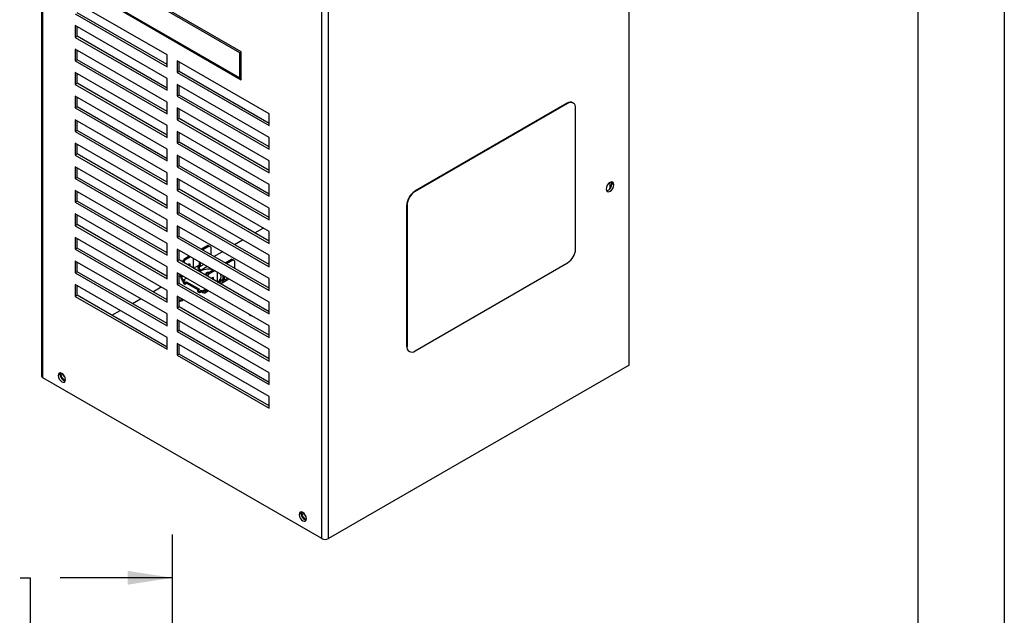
# Model space of a CAD drawing. Header units: millimetres. Extents: x 0 to 1676, y 0 to 1295.
# Tile 6 of 12: x 1243 to 1676, y 720 to 983. Entities that reach past the tile are written whole.
import ezdxf

# ---------------------------------------------------------------- set-up
doc = ezdxf.new("R2010")
doc.units = ezdxf.units.MM
doc.header["$LTSCALE"] = 6
doc.layers.add('DIMENSIONS', color=140, linetype='Continuous', lineweight=25)
doc.layers.add('TEXT', color=140, linetype='Continuous', lineweight=25)
doc.styles.add('SLDTEXTSTYLE0', font='TXT', dxfattribs={"width": 0.7})
doc.dimstyles.new('SLDDIMSTYLE1', dxfattribs={"dimtxt": 12.948047, "dimasz": 19.812, "dimexe": 0, "dimexo": 0.0625, "dimgap": 3.237012, "dimtad": 0, "dimtih": 1, "dimtoh": 1, "dimdec": 1, "dimrnd": 1e-09, "dimzin": 4, "dimdsep": 46, "dimtxsty": 'SLDTEXTSTYLE0', "dimsah": 1, "dimcen": 0.09, "dimadec": 0, "dimazin": 1, "dimtfac": 1, "dimtdec": 1, "dimtofl": 0, "dimtmove": 0, "dimatfit": 3, "dimfxl": 0, "dimfrac": 2, "dimtolj": 1, "dimtzin": 12, "dimarcsym": 0})

# ---------------------------------------------------------------- blocks, each defined once
blk = doc.blocks.new('_D_10')
at = {"layer": 'DIMENSIONS'}
for p, q in [((1144.25, 608.52), (1144.25, 755.82)), ((1310.25, 608.52), (1310.25, 755.82)), ((1144.25, 736.77), (1187.08, 736.77)), ((1204.63, 736.77), (1200.28, 736.77)), ((1200.28, 736.77), (1200.28, 716.19)), ((1243.1, 736.77), (1247.45, 736.77)), ((1247.45, 736.77), (1247.45, 716.19)), ((1310.25, 736.77), (1260.65, 736.77)), ((1200.28, 716.19), (1204.63, 716.19)), ((1247.45, 716.19), (1243.1, 716.19))]:
    blk.add_line(p, q, dxfattribs=at)
for points in [[(1144.25, 736.77), (1164.07, 733.72), (1164.07, 739.82)], [(1310.25, 736.77), (1290.44, 739.82), (1290.44, 733.72)]]:
    blk.add_solid(points, dxfattribs=at)
at = {"layer": 'DIMENSIONS', "char_height": 12.7, "attachment_point": 1, "style": 'SLDTEXTSTYLE0'}
for s, insert in [('166.0', (1199.24, 756.04)), ('6.54', (1204.63, 732.56))]:
    blk.add_mtext(s, dxfattribs=dict(at, insert=insert))

msp = doc.modelspace()

# ---------------------------------------------------------------- linework, layer by layer
at = {"color": 7, "linetype": 'Continuous'}
msp.add_line((1676.41, 1295.42), (1676.41, 0.02), dxfattribs=at)
for p, q in [((1511.31, 830.47), (1511.31, 1131.43)), ((1252.52, 1126.18), (1252.52, 825.72)), ((1253.14, 824.85), (1253.14, 1125.82)), ((1375.86, 754.01), (1375.86, 1054.98)), ((1378.87, 754.01), (1378.87, 1054.98)), ((1340.47, 968.39), (1287.44, 999.01)), ((1339.8, 968.01), (1287.83, 998.01)), ((1307.77, 967.02), (1267.35, 990.35)), ((1267.35, 985.16), (1307.77, 961.83)), ((1307.77, 962.83), (1268.21, 985.66)), ((1287.44, 986.76), (1340.47, 956.14)), ((1287.83, 986.98), (1339.8, 956.98)), ((1307.77, 956.65), (1267.35, 979.98)), ((1267.35, 979.98), (1267.35, 974.79)), ((1268.21, 975.29), (1268.21, 979.48)), ((1268.21, 975.29), (1267.35, 974.79)), ((1267.35, 974.79), (1307.77, 951.46)), ((1307.77, 952.46), (1268.21, 975.29)), ((1307.77, 946.28), (1267.35, 969.61)), ((1267.35, 969.61), (1267.35, 964.42)), ((1268.21, 964.92), (1268.21, 969.11)), ((1307.77, 961.83), (1307.77, 967.02)), ((1339.8, 956.98), (1339.8, 968.01)), ((1340.47, 956.14), (1340.47, 968.39)), ((1268.21, 964.92), (1267.35, 964.42)), ((1267.35, 964.42), (1307.77, 941.09)), ((1307.77, 942.09), (1268.21, 964.92)), ((1352.67, 941.1), (1312.26, 964.43)), ((1312.26, 964.43), (1312.26, 959.24)), ((1313.11, 959.74), (1313.11, 963.93)), ((1307.77, 935.91), (1267.35, 959.24)), ((1267.35, 959.24), (1267.35, 954.05)), ((1268.21, 954.55), (1268.21, 958.74)), ((1313.11, 959.74), (1312.26, 959.24)), ((1312.26, 959.24), (1352.67, 935.91)), ((1352.67, 936.9), (1313.11, 959.74)), ((1268.21, 954.55), (1267.35, 954.05)), ((1267.35, 954.05), (1307.77, 930.72)), ((1307.77, 931.72), (1268.21, 954.55)), ((1307.77, 951.46), (1307.77, 956.65)), ((1352.67, 930.73), (1312.26, 954.06)), ((1312.26, 954.06), (1312.26, 948.87)), ((1313.11, 949.37), (1313.11, 953.56)), ((1307.77, 925.54), (1267.35, 948.87)), ((1267.35, 948.87), (1267.35, 943.68)), ((1268.21, 944.18), (1268.21, 948.37)), ((1307.77, 941.09), (1307.77, 946.28)), ((1313.11, 949.37), (1312.26, 948.87)), ((1312.26, 948.87), (1352.67, 925.54)), ((1352.67, 926.53), (1313.11, 949.37)), ((1483.99, 945.76), (1416.82, 906.98)), ((1484.14, 945.67), (1416.96, 906.89)), ((1483.99, 945.76), (1484.14, 945.67)), ((1486.64, 945.92), (1486.49, 946)), ((1268.21, 944.18), (1267.35, 943.68)), ((1267.35, 943.68), (1307.77, 920.35)), ((1307.77, 921.35), (1268.21, 944.18)), ((1352.67, 920.36), (1312.26, 943.69)), ((1312.26, 943.69), (1312.26, 938.5)), ((1313.11, 939), (1313.11, 943.19)), ((1352.67, 935.91), (1352.67, 941.1)), ((1487.67, 881.58), (1487.67, 943.63)), ((1307.77, 915.17), (1267.35, 938.5)), ((1267.35, 938.5), (1267.35, 933.31)), ((1268.21, 933.81), (1268.21, 938)), ((1313.11, 939), (1312.26, 938.5)), ((1312.26, 938.5), (1352.67, 915.17)), ((1352.67, 916.16), (1313.11, 939)), ((1268.21, 933.81), (1267.35, 933.31)), ((1267.35, 933.31), (1307.77, 909.98)), ((1307.77, 910.98), (1268.21, 933.81)), ((1307.77, 930.72), (1307.77, 935.91)), ((1352.67, 909.99), (1312.26, 933.32)), ((1312.26, 933.32), (1312.26, 928.13)), ((1313.11, 928.63), (1313.11, 932.82)), ((1307.77, 904.8), (1267.35, 928.13)), ((1267.35, 928.13), (1267.35, 922.94)), ((1313.11, 928.63), (1312.26, 928.13)), ((1312.26, 928.13), (1352.67, 904.8)), ((1352.67, 905.79), (1313.11, 928.63)), ((1352.67, 925.54), (1352.67, 930.73)), ((1268.21, 923.44), (1267.35, 922.94)), ((1268.21, 923.44), (1268.21, 927.63)), ((1307.77, 900.61), (1268.21, 923.44)), ((1307.77, 920.35), (1307.77, 925.54)), ((1267.35, 922.94), (1307.77, 899.61)), ((1352.67, 899.62), (1312.26, 922.95)), ((1312.26, 922.95), (1312.26, 917.76)), ((1313.11, 918.26), (1313.11, 922.45)), ((1352.67, 915.17), (1352.67, 920.36)), ((1307.77, 894.43), (1267.35, 917.76)), ((1267.35, 917.76), (1267.35, 912.57)), ((1268.21, 913.07), (1268.21, 917.26)), ((1307.77, 909.98), (1307.77, 915.17)), ((1313.11, 918.26), (1312.26, 917.76)), ((1312.26, 917.76), (1352.67, 894.43)), ((1352.67, 895.42), (1313.11, 918.26)), ((1268.21, 913.07), (1267.35, 912.57)), ((1267.35, 912.57), (1307.77, 889.24)), ((1307.77, 890.24), (1268.21, 913.07)), ((1352.67, 889.25), (1312.26, 912.58)), ((1312.26, 912.58), (1312.26, 907.39)), ((1313.11, 907.89), (1313.11, 912.08)), ((1502.72, 910.85), (1502.72, 909.01)), ((1503.58, 909.79), (1503.58, 910.97)), ((1503.66, 910.43), (1504.51, 909.93)), ((1307.77, 884.06), (1267.35, 907.39)), ((1267.35, 907.39), (1267.35, 902.2)), ((1268.21, 902.7), (1268.21, 906.89)), ((1313.11, 907.89), (1312.26, 907.39)), ((1312.26, 907.39), (1352.67, 884.06)), ((1352.67, 885.05), (1313.11, 907.89)), ((1352.67, 904.8), (1352.67, 909.99)), ((1416.82, 906.98), (1416.96, 906.89)), ((1502.72, 909.01), (1503.16, 908.75)), ((1268.21, 902.7), (1267.35, 902.2)), ((1267.35, 902.2), (1307.77, 878.87)), ((1307.77, 879.87), (1268.21, 902.7)), ((1307.77, 899.61), (1307.77, 904.8)), ((1352.67, 878.88), (1312.26, 902.21)), ((1312.26, 902.21), (1312.26, 897.02)), ((1313.11, 897.52), (1313.11, 901.71)), ((1313.11, 897.52), (1312.26, 897.02)), ((1352.67, 874.68), (1313.11, 897.52)), ((1352.67, 894.43), (1352.67, 899.62)), ((1413.28, 900.85), (1413.43, 900.77)), ((1413.28, 900.85), (1413.28, 838.8)), ((1413.43, 900.77), (1413.43, 838.71)), ((1307.77, 873.69), (1267.35, 897.02)), ((1267.35, 897.02), (1267.35, 891.83)), ((1268.21, 892.33), (1268.21, 896.52)), ((1307.77, 889.24), (1307.77, 894.43)), ((1312.26, 897.02), (1352.67, 873.69)), ((1268.21, 892.33), (1267.35, 891.83)), ((1267.35, 891.83), (1307.77, 868.5)), ((1307.77, 869.5), (1268.21, 892.33)), ((1352.67, 868.51), (1312.26, 891.84)), ((1312.26, 891.84), (1312.26, 886.65)), ((1313.11, 887.15), (1313.11, 891.34)), ((1346.4, 888.67), (1350.03, 890.77)), ((1352.67, 884.06), (1352.67, 889.25)), ((1307.77, 863.32), (1267.35, 886.65)), ((1267.35, 886.65), (1267.35, 881.46)), ((1268.21, 881.96), (1268.21, 886.15)), ((1313.11, 887.15), (1312.26, 886.65)), ((1312.26, 886.65), (1352.67, 863.32)), ((1352.67, 864.31), (1313.11, 887.15)), ((1337.42, 883.49), (1341.05, 885.59)), ((1268.21, 881.96), (1267.35, 881.46)), ((1267.35, 881.46), (1307.77, 858.13)), ((1307.77, 859.13), (1268.21, 881.96)), ((1307.77, 878.87), (1307.77, 884.06)), ((1352.67, 858.14), (1312.26, 881.47)), ((1312.26, 881.47), (1312.26, 876.28)), ((1313.11, 876.78), (1313.11, 880.97)), ((1325.76, 883.13), (1322.92, 881.49)), ((1326.32, 882.8), (1323.48, 881.16)), ((1326.32, 882.8), (1325.76, 883.13)), ((1327.03, 882.39), (1326.32, 882.8)), ((1327.03, 882.39), (1327.03, 879.11)), ((1328.44, 878.3), (1332.07, 880.4)), ((1307.77, 852.95), (1267.35, 876.28)), ((1267.35, 876.28), (1267.35, 871.09)), ((1268.21, 871.59), (1268.21, 875.78)), ((1313.11, 876.78), (1312.26, 876.28)), ((1312.26, 876.28), (1352.67, 852.95)), ((1352.67, 853.94), (1313.11, 876.78)), ((1314.53, 875.96), (1315.12, 876.98)), ((1315.68, 876.66), (1315.09, 875.64)), ((1317.57, 878.4), (1315.12, 876.98)), ((1315.12, 876.98), (1315.68, 876.66)), ((1318.13, 878.07), (1315.68, 876.66)), ((1319.43, 873.13), (1319.43, 877.33)), ((1322.01, 874.43), (1322.01, 875.84)), ((1333.38, 875.45), (1336.22, 877.09)), ((1333.95, 875.12), (1336.79, 876.76)), ((1336.79, 876.76), (1336.22, 877.09)), ((1337.5, 876.35), (1336.79, 876.76)), ((1337.5, 876.35), (1337.5, 873.07)), ((1352.67, 873.69), (1352.67, 878.88)), ((1268.21, 871.59), (1267.35, 871.09)), ((1307.77, 848.75), (1268.21, 871.59)), ((1307.77, 868.5), (1307.77, 873.69)), ((1317.24, 874.94), (1317.24, 874.98)), ((1317.24, 874.94), (1317.8, 874.61)), ((1319.45, 873.12), (1322.01, 874.59)), ((1321.32, 874.03), (1322.01, 874.43)), ((1321.32, 874.03), (1321.89, 873.71)), ((1321.32, 874.03), (1321.32, 873.87)), ((1321.89, 873.54), (1321.32, 873.87)), ((1323.93, 874.73), (1321.89, 873.54)), ((1321.89, 873.71), (1322.58, 874.1)), ((1321.89, 873.71), (1321.89, 873.54)), ((1322.01, 874.43), (1322.58, 874.1)), ((1322.58, 874.1), (1322.58, 875.51)), ((1322.59, 872.32), (1325.35, 873.91)), ((1322.59, 872.32), (1322.9, 872.14)), ((1322.59, 872.32), (1322.59, 872.02)), ((1325.58, 870.94), (1328.03, 872.36)), ((1326.15, 870.62), (1328.6, 872.03)), ((1416.96, 836.67), (1484.14, 875.45)), ((1267.35, 871.09), (1307.77, 847.76)), ((1352.67, 847.77), (1312.26, 871.1)), ((1312.26, 871.1), (1312.26, 865.91)), ((1313.11, 866.41), (1313.11, 870.6)), ((1313.11, 869.46), (1314.1, 870.03)), ((1313.72, 869.64), (1314.25, 869.95)), ((1313.72, 869.64), (1314.28, 869.32)), ((1313.72, 869.64), (1313.72, 869.48)), ((1314.28, 869.15), (1313.72, 869.48)), ((1314.81, 869.62), (1314.28, 869.32)), ((1314.95, 869.54), (1314.28, 869.15)), ((1314.28, 869.32), (1314.28, 869.15)), ((1314.99, 867.93), (1316.37, 868.72)), ((1314.99, 867.93), (1315.7, 867.52)), ((1314.99, 867.93), (1314.99, 867.28)), ((1315.7, 867.52), (1314.99, 867.11)), ((1314.99, 867.28), (1315.13, 867.2)), ((1314.99, 867.11), (1315.7, 866.71)), ((1314.99, 866.46), (1314.99, 867.11)), ((1315.7, 866.71), (1316.41, 867.11)), ((1316.41, 867.11), (1322.06, 863.85)), ((1316.41, 866.46), (1316.41, 867.11)), ((1324.9, 869.97), (1325.14, 870.15)), ((1324.99, 869.92), (1325.58, 870.94)), ((1326.15, 870.62), (1325.56, 869.59)), ((1325.58, 870.94), (1326.15, 870.62)), ((1327.7, 868.9), (1327.7, 868.94)), ((1327.7, 868.9), (1328.27, 868.57)), ((1329.89, 871.28), (1329.89, 867.09)), ((1330.06, 866.99), (1330.37, 867.17)), ((1330.37, 867.17), (1330.37, 867.28)), ((1330.37, 867.17), (1331.08, 866.77)), ((1330.77, 867.6), (1331.08, 867.42)), ((1331.79, 867.83), (1331.08, 867.42)), ((1331.08, 867.42), (1331.08, 866.77)), ((1331.79, 867.99), (1332.47, 868.39)), ((1331.79, 867.99), (1332.35, 867.66)), ((1331.79, 867.83), (1331.79, 867.99)), ((1331.79, 867.83), (1332.35, 867.5)), ((1331.98, 866.68), (1334.93, 868.38)), ((1332.35, 867.5), (1334.4, 868.68)), ((1332.35, 867.66), (1333.04, 868.06)), ((1332.35, 867.5), (1332.35, 867.66)), ((1332.47, 868.39), (1332.47, 869.79)), ((1332.47, 868.39), (1333.04, 868.06)), ((1333.04, 868.06), (1333.04, 869.47)), ((1352.67, 863.32), (1352.67, 868.51)), ((1307.77, 842.58), (1267.35, 865.91)), ((1267.35, 865.91), (1267.35, 860.72)), ((1268.21, 861.22), (1268.21, 865.41)), ((1301.49, 862.75), (1305.12, 864.84)), ((1307.77, 858.13), (1307.77, 863.32)), ((1313.11, 866.41), (1312.26, 865.91)), ((1312.26, 865.91), (1352.67, 842.58)), ((1352.67, 843.57), (1313.11, 866.41)), ((1314.99, 866.46), (1315.7, 866.05)), ((1315.7, 866.05), (1315.7, 866.71)), ((1315.7, 866.05), (1316.41, 866.46)), ((1316.41, 866.46), (1321.5, 863.52)), ((1322.06, 863.85), (1321.36, 863.44)), ((1321.36, 863.44), (1322.06, 863.03)), ((1321.36, 862.79), (1321.36, 863.44)), ((1321.36, 862.79), (1322.06, 862.38)), ((1322.06, 863.03), (1322.77, 863.44)), ((1322.06, 862.38), (1322.06, 863.03)), ((1322.06, 862.38), (1322.77, 862.79)), ((1322.77, 863.44), (1323.48, 863.03)), ((1322.77, 862.79), (1322.77, 863.44)), ((1322.77, 862.79), (1323.48, 862.38)), ((1324.18, 863.44), (1323.48, 863.03)), ((1323.48, 863.03), (1323.48, 862.38)), ((1324.18, 863.6), (1324.71, 863.91)), ((1324.18, 863.6), (1324.75, 863.28)), ((1324.18, 863.44), (1324.18, 863.6)), ((1324.18, 863.44), (1324.75, 863.11)), ((1324.38, 862.29), (1325.94, 863.19)), ((1324.75, 863.28), (1325.28, 863.58)), ((1324.75, 863.11), (1325.42, 863.5)), ((1324.75, 863.11), (1324.75, 863.28)), ((1268.21, 861.22), (1267.35, 860.72)), ((1267.35, 860.72), (1307.77, 837.39)), ((1307.77, 838.38), (1268.21, 861.22)), ((1292.51, 857.56), (1296.14, 859.66)), ((1352.67, 837.4), (1312.26, 860.73)), ((1312.26, 860.73), (1312.26, 855.54)), ((1313.11, 856.04), (1313.11, 860.23)), ((1283.53, 852.38), (1287.16, 854.47)), ((1313.11, 856.04), (1312.26, 855.54)), ((1312.26, 855.54), (1352.67, 832.21)), ((1352.67, 833.2), (1313.11, 856.04)), ((1352.67, 852.95), (1352.67, 858.14)), ((1307.77, 847.76), (1307.77, 852.95)), ((1352.67, 827.03), (1312.26, 850.36)), ((1312.26, 850.36), (1312.26, 845.17)), ((1313.11, 845.67), (1313.11, 849.86)), ((1343.93, 852.81), (1343.88, 852.76)), ((1313.11, 845.67), (1312.26, 845.17)), ((1352.67, 822.83), (1313.11, 845.67)), ((1352.67, 842.58), (1352.67, 847.77)), ((1307.77, 837.39), (1307.77, 842.58)), ((1312.26, 845.17), (1352.67, 821.84)), ((1352.67, 816.66), (1312.26, 839.99)), ((1312.26, 839.99), (1312.26, 834.8)), ((1313.11, 835.3), (1313.11, 839.49)), ((1352.67, 832.21), (1352.67, 837.4)), ((1413.28, 838.8), (1413.43, 838.71)), ((1313.11, 835.3), (1312.26, 834.8)), ((1312.26, 834.8), (1352.67, 811.47)), ((1352.67, 812.46), (1313.11, 835.3)), ((1414.32, 836.51), (1414.46, 836.42)), ((1511.31, 830.47), (1378.87, 754.01)), ((1375.86, 754.01), (1253.14, 824.85)), ((1260.74, 826.35), (1259.88, 825.86)), ((1260.88, 826.99), (1260.88, 825.65)), ((1261.95, 826.27), (1260.88, 825.65)), ((1260.88, 825.65), (1262.64, 823.45)), ((1261.95, 826.27), (1261.95, 826.41)), ((1262.76, 825.26), (1261.95, 826.27)), ((1352.67, 821.84), (1352.67, 827.03)), ((1352.67, 811.47), (1352.67, 816.66)), ((1366.8, 765.12), (1365.94, 764.63)), ((1366.94, 765.76), (1366.94, 764.42)), ((1368.02, 765.04), (1366.94, 764.42)), ((1366.94, 764.42), (1368.71, 762.22)), ((1368.02, 765.04), (1368.02, 765.18)), ((1368.83, 764.03), (1368.02, 765.04))]:
    msp.add_line(p, q)
at = {"flags": 128}
for points in [[(1504.51, 909.93), (1504.38, 910.61), (1504.02, 911.03), (1503.47, 911.14), (1502.82, 910.91), (1502.17, 910.39), (1501.62, 909.64), (1501.25, 908.79), (1501.12, 907.97)], [(1503.51, 911.14), (1503.53, 911.1), (1503.66, 910.43)], [(1501.12, 907.97), (1501.25, 907.3), (1501.62, 906.87), (1502.17, 906.76), (1502.82, 906.99), (1503.47, 907.51), (1504.02, 908.26), (1504.38, 909.11), (1504.51, 909.93)], [(1502.72, 909.01), (1502.58, 908.04), (1502.56, 907.96)], [(1316.85, 874.62), (1316.97, 874.78), (1317.2, 874.96), (1317.43, 875.04), (1317.63, 875), (1317.76, 874.85), (1317.8, 874.61)], [(1317.12, 874.46), (1317.19, 874.65), (1317.24, 874.94)], [(1317.8, 874.61), (1317.76, 874.32), (1317.69, 874.14)], [(1326.15, 871.27), (1325.95, 871.28), (1325.51, 871.23), (1325.14, 871.09), (1324.89, 870.87), (1324.8, 870.62), (1324.89, 870.36), (1325.14, 870.15)], [(1328.27, 868.57), (1328.22, 868.81), (1328.09, 868.96), (1327.9, 869), (1327.67, 868.92), (1327.44, 868.74), (1327.31, 868.58)], [(1327.59, 868.42), (1327.66, 868.61), (1327.7, 868.9)], [(1328.15, 868.1), (1328.22, 868.28), (1328.27, 868.57)], [(1329.99, 867.04), (1330.89, 867.71), (1331.46, 868.51), (1331.65, 869.36), (1331.46, 870.21), (1331.32, 870.46)], [(1313.11, 858.95), (1313.84, 859.12), (1314.57, 859.39)], [(1263.06, 824.02), (1262.94, 824.79), (1262.59, 825.59), (1262.08, 826.29), (1261.47, 826.78), (1260.86, 826.99), (1260.34, 826.89), (1260, 826.49), (1259.88, 825.86)], [(1259.88, 825.86), (1260, 825.08), (1260.34, 824.29), (1260.86, 823.59), (1261.47, 823.1), (1262.08, 822.89), (1262.59, 822.99), (1262.94, 823.39), (1263.06, 824.02)], [(1260.74, 826.35), (1260.86, 826.99), (1260.86, 826.99)], [(1369.12, 762.79), (1369, 763.56), (1368.66, 764.36), (1368.14, 765.05), (1367.53, 765.55), (1366.93, 765.76), (1366.41, 765.66), (1366.06, 765.26), (1365.94, 764.63)], [(1365.94, 764.63), (1366.06, 763.85), (1366.41, 763.06), (1366.93, 762.36), (1367.53, 761.87), (1368.14, 761.66), (1368.66, 761.76), (1369, 762.16), (1369.12, 762.79)], [(1366.8, 765.12), (1366.92, 765.76), (1366.92, 765.76)]]:
    msp.add_lwpolyline(points, dxfattribs=at)
for centre, radius, start, end in [((1485.46, 943.71), 2.51, 65.6929, 125.6176), ((1485.52, 943.98), 2.18, 350.786, 129.2033), ((1500.55, 910.28), 3.11, 283.3171, 2.6671), ((1420.96, 900.5), 7.68, 122.6055, 177.3945), ((1421.1, 900.42), 7.68, 122.6055, 177.3945), ((1480, 881.92), 7.68, 302.6055, 357.3945), ((1324.14, 874.02), 2.83, 182.988, 229.0687), ((1323.42, 873.61), 1.54, 182.6055, 237.3945), ((1325.96, 863.84), 8.83, 77.6023, 117.1986), ((1316.48, 869.61), 2.77, 182.6055, 237.3945), ((1315.82, 869.22), 1.54, 182.6055, 237.3945), ((1331.35, 867.76), 0.437, 230.7967, 9.214), ((1331.58, 867.38), 0.786, 230.7967, 9.214), ((1323.75, 863.37), 0.437, 230.7967, 9.214), ((1323.97, 862.99), 0.786, 230.7967, 9.214), ((1312.42, 863.42), 4.93, 278.0444, 300.5915), ((1345.23, 854.17), 1.94, 219.965, 260.0404), ((1415.66, 838.49), 2.4, 172.7442, 235.9436), ((1415.58, 838.36), 2.18, 170.786, 309.2033), ((1253.59, 825.83), 1.07, 185.6948, 245.6253), ((1263.67, 826.23), 2.94, 177.5671, 255.5759), ((1369.73, 765), 2.94, 177.5671, 255.5759), ((1377.36, 756.92), 3.27, 242.6097, 297.3903)]:
    msp.add_arc(centre, radius, start, end)
for points in [[(1340.47, 968.39), (1340.22, 968.25), (1339.98, 968.11), (1339.8, 968.01)], [(1339.8, 956.98), (1339.98, 956.66), (1340.22, 956.37), (1340.47, 956.14)]]:
    msp.add_open_spline(points, degree=3)
at = {"layer": 'TEXT'}
msp.add_line((1638.3, 1257.3), (1638.3, 38.1), dxfattribs=at)

# ---------------------------------------------------------------- dimensions: what is measured, and where the dimension line sits
at = {"layer": 'DIMENSIONS'}
dim = msp.add_linear_dim(base=(1144.25, 736.77), p1=(1310.25, 600.9), p2=(1144.25, 600.9), dimstyle='SLDDIMSTYLE1', dxfattribs=at)
dim.commit()
dim.dimension.update_dxf_attribs({"geometry": '_D_10', "text_midpoint": (1223.87, 736.77), "dimtype": 160})

doc.saveas('drawing.dxf')
